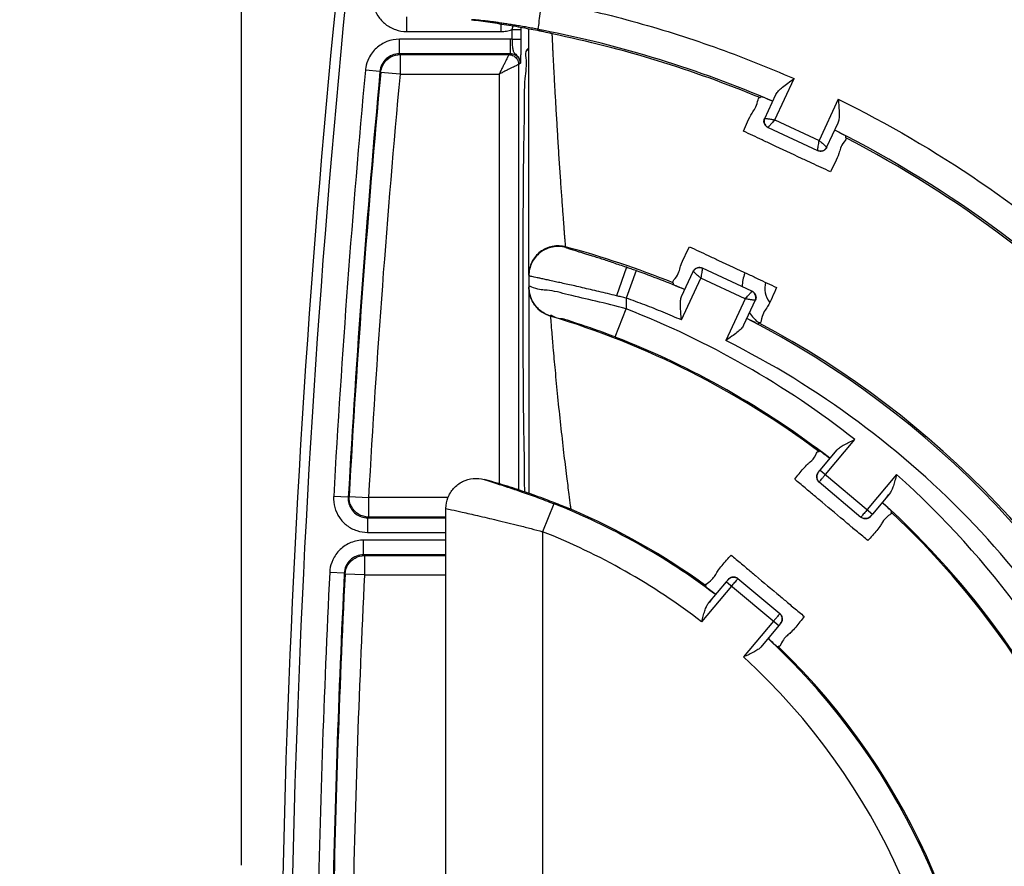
# Model space of a CAD drawing. Header units: inches. Extents: x 0 to 34, y 0 to 22.
# Tile 6 of 41: x 12.663 to 13.674, y 5.351 to 6.221. Entities that reach past the tile are written whole.
import ezdxf

# ---------------------------------------------------------------- set-up
doc = ezdxf.new("R2010")
doc.units = ezdxf.units.IN
doc.header["$LTSCALE"] = 1.87
doc.header["$MEASUREMENT"] = 0
doc.layers.get('0').update_dxf_attribs({"linetype": 'CONTINUOUS'})
doc.layers.add('DIMENSIONS', color=7, linetype='CONTINUOUS')
doc.styles.get("Standard").update_dxf_attribs({"font": 'txt', "width": 0.8})
doc.dimstyles.new('DIMSTYLE_1', dxfattribs={"dimtxt": 0.125, "dimasz": 0.18, "dimexe": 0.18, "dimexo": 0.0625, "dimgap": 0.09, "dimtad": 0, "dimtih": 1, "dimtoh": 1, "dimdec": 3, "dimzin": 4, "dimdsep": 46, "dimtxsty": 'STANDARD', "dimblk": '_FILLED', "dimblk1": '_FILLED', "dimblk2": '_FILLED', "dimcen": 0.09, "dimadec": 0, "dimazin": 0, "dimtp": 0.001, "dimtm": 0.001, "dimtfac": 1, "dimtdec": 3, "dimtofl": 0, "dimtmove": 0, "dimatfit": 3, "dimldrblk": '_FILLED', "dimfxl": 1, "dimtolj": 1, "dimtzin": 4, "dimarcsym": 0})

# ---------------------------------------------------------------- blocks, each defined once
blk = doc.blocks.new('_FILLED')
at = {"color": 0, "linetype": 'BYBLOCK'}
blk.add_solid([(0, 0), (-1, 0.1736), (-1, -0.1736)], dxfattribs=at)
blk = doc.blocks.new('*D4')
at = {"layer": 'DIMENSIONS', "color": 2, "linetype": 'CONTINUOUS'}
for p, q in [((13.1174, 7.0969), (11.7608, 7.0969)), ((11.8858, 7.0969), (11.8858, 6.3513)), ((11.8858, 5.0703), (11.8858, 6.1013)), ((12.6085, 5.0703), (11.7608, 5.0703))]:
    blk.add_line(p, q, dxfattribs=at)
at = {"layer": 'DIMENSIONS', "color": 2, "linetype": 'CONTINUOUS', "xscale": 0.18, "yscale": 0.18, "zscale": 0.18}
for p, rotation in [((11.8858, 7.0969), 90), ((11.8858, 5.0703), 270)]:
    blk.add_blockref('_FILLED', p, dxfattribs=dict(at, rotation=rotation))
at = {"layer": 'DIMENSIONS', "color": 2, "linetype": 'CONTINUOUS', "width": 0.8}
for s, p in [('[', (11.8483, 6.1638)), (']', (12.4483, 6.1638)), ('2.027', (11.2233, 6.1638)), ('51.48', (11.9483, 6.1638))]:
    blk.add_text(s, height=0.125, dxfattribs=at).set_placement(p)
blk = doc.blocks.new('*D5')
at = {"layer": 'DIMENSIONS', "color": 2, "linetype": 'CONTINUOUS'}
for p, q in [((12.8905, 5.3523), (12.8905, 8.0703)), ((19.2655, 5.4598), (19.2655, 8.0703)), ((12.8905, 7.9453), (15.3424, 7.9453)), ((19.2655, 7.9453), (16.8924, 7.9453))]:
    blk.add_line(p, q, dxfattribs=at)
at = {"layer": 'DIMENSIONS', "color": 2, "linetype": 'CONTINUOUS', "xscale": 0.18, "yscale": 0.18, "zscale": 0.18, "rotation": 180}
blk.add_blockref('_FILLED', (12.8905, 7.9453), dxfattribs=at)
at = {"layer": 'DIMENSIONS', "color": 2, "linetype": 'CONTINUOUS', "xscale": 0.18, "yscale": 0.18, "zscale": 0.18}
blk.add_blockref('_FILLED', (19.2655, 7.9453), dxfattribs=at)
at = {"layer": 'DIMENSIONS', "color": 2, "linetype": 'CONTINUOUS', "width": 0.8}
for s, p in [('[', (16.0299, 7.8828)), (']', (16.7299, 7.8828)), ('6.375', (15.4049, 7.8828)), ('161.93', (16.1299, 7.8828))]:
    blk.add_text(s, height=0.125, dxfattribs=at).set_placement(p)

msp = doc.modelspace()

# ---------------------------------------------------------------- linework, layer by layer
at = {"color": 7, "linetype": 'CONTINUOUS'}
for p, q in [((13.0602, 6.2243), (13.0602, 6.2093)), ((13.157, 6.2171), (13.157, 6.2093)), ((13.0602, 6.2093), (13.157, 6.2093)), ((13.1684, 6.2112), (13.1684, 6.2013)), ((13.1684, 6.2112), (13.1774, 6.2112)), ((13.1774, 6.2112), (13.1774, 6.2013)), ((13.1858, 5.9589), (13.1858, 6.2122)), ((13.2098, 6.2068), (13.2098, 6.2074)), ((13.0527, 6.1863), (13.0527, 6.2013)), ((13.167, 6.2013), (13.0527, 6.2013)), ((13.167, 6.1863), (13.167, 6.2013)), ((13.1684, 6.2013), (13.1774, 6.2013)), ((13.1858, 6.1924), (13.1837, 6.1903)), ((13.167, 6.1863), (13.0527, 6.1863)), ((13.0535, 6.1855), (13.0535, 6.1655)), ((13.0535, 6.1855), (13.1653, 6.1855)), ((13.1837, 6.1903), (13.1858, 6.1903)), ((13.177, 6.1763), (13.1753, 6.1755)), ((13.1753, 6.1755), (13.1753, 5.7379)), ((13.0327, 6.1682), (13.0178, 6.1696)), ((13.0327, 6.1682), (13.0335, 6.1673)), ((13.0535, 6.1655), (13.0335, 6.1673)), ((13.0535, 6.1655), (13.1553, 6.1655)), ((13.1553, 6.1655), (13.1553, 5.7442)), ((13.4386, 6.1185), (13.4583, 6.1608)), ((13.4231, 6.1413), (13.4245, 6.1425)), ((13.4282, 6.12), (13.4397, 6.1446)), ((13.5038, 6.1396), (13.484, 6.0973)), ((13.4386, 6.1185), (13.484, 6.0973)), ((13.5033, 6.115), (13.4918, 6.0904)), ((13.4316, 6.1107), (13.4825, 6.087)), ((13.5114, 6.1001), (13.5114, 6.102)), ((13.2236, 5.9872), (13.2236, 5.9879)), ((13.286, 5.9669), (13.2759, 5.9376)), ((13.2959, 5.9634), (13.2858, 5.9351)), ((13.3428, 5.9369), (13.3548, 5.9625)), ((13.415, 5.9422), (13.3641, 5.9659)), ((13.1858, 5.9582), (13.1858, 5.9465)), ((13.3342, 5.9507), (13.3343, 5.9489)), ((13.3426, 5.9127), (13.3626, 5.9556)), ((13.408, 5.9344), (13.3626, 5.9556)), ((13.1858, 5.9464), (13.1858, 5.7344)), ((13.2858, 5.9351), (13.2858, 5.9241)), ((13.408, 5.9344), (13.3881, 5.8915)), ((13.4184, 5.9329), (13.4064, 5.9072)), ((13.2746, 5.8952), (13.2858, 5.9241)), ((13.2079, 5.9168), (13.2079, 5.9167)), ((13.4226, 5.9096), (13.4211, 5.9084)), ((13.4905, 5.7538), (13.5207, 5.7898)), ((13.4838, 5.7775), (13.4849, 5.778)), ((13.4852, 5.7583), (13.5026, 5.7791)), ((13.4852, 5.7583), (13.5389, 5.7132)), ((13.483, 5.756), (13.4832, 5.756)), ((13.5637, 5.7537), (13.5335, 5.7177)), ((13.4841, 5.7462), (13.5271, 5.7101)), ((13.0002, 5.7304), (12.9852, 5.7312)), ((13.0011, 5.7312), (13.0002, 5.7304)), ((13.0011, 5.7312), (13.021, 5.7301)), ((13.021, 5.7301), (13.021, 5.7101)), ((13.1027, 5.7301), (13.021, 5.7301)), ((13.5564, 5.734), (13.5389, 5.7132)), ((13.1006, 5.2966), (13.1006, 5.719)), ((13.2113, 5.7238), (13.1999, 5.695)), ((13.2289, 5.718), (13.2289, 5.718)), ((13.0201, 5.7093), (13.0201, 5.6943)), ((13.0201, 5.7093), (13.1006, 5.7093)), ((13.1006, 5.7101), (13.021, 5.7101)), ((13.537, 5.7109), (13.537, 5.7107)), ((13.558, 5.7151), (13.5583, 5.7164)), ((13.0201, 5.6943), (13.1006, 5.6943)), ((13.1999, 5.695), (13.1999, 5.3056)), ((13.016, 5.6713), (13.016, 5.6863)), ((13.1006, 5.6863), (13.016, 5.6863)), ((13.1006, 5.6713), (13.016, 5.6713)), ((13.0169, 5.6705), (13.0169, 5.6505)), ((13.0169, 5.6705), (13.1006, 5.6705)), ((12.9961, 5.6523), (12.9811, 5.6531)), ((12.9961, 5.6523), (12.9969, 5.6515)), ((13.0169, 5.6505), (12.9969, 5.6515)), ((13.0169, 5.6505), (13.1006, 5.6505)), ((13.3908, 5.6458), (13.3908, 5.6461)), ((13.4437, 5.6106), (13.4006, 5.6467)), ((13.3634, 5.6023), (13.3942, 5.639)), ((13.3678, 5.6393), (13.3676, 5.6381)), ((13.3704, 5.6215), (13.3889, 5.6435)), ((13.3889, 5.6435), (13.4426, 5.5985)), ((13.4372, 5.603), (13.4064, 5.5662)), ((13.4426, 5.5985), (13.4241, 5.5764)), ((13.4448, 5.6008), (13.4445, 5.6007)), ((13.4421, 5.577), (13.441, 5.5765))]:
    msp.add_line(p, q, dxfattribs=at)
for centre, radius, start, end in [((24.8258, 5.0702), 11.896, 170.70653, 179.02797), ((24.8258, 5.0702), 11.886, 170.70653, 179.01144), ((12.9774, 5.0703), 1.1618, 66.7445, 78.9653), ((12.9774, 5.0703), 1.16, 67.4076, 78.4455), ((24.8258, 5.0702), 11.859, 174.68104, 176.80498), ((24.8258, 5.0702), 11.844, 174.68104, 176.80498), ((24.8258, 5.0702), 11.8432, 174.68486, 176.80054), ((24.8258, 5.0702), 11.8232, 174.68486, 176.80054), ((12.9774, 5.0703), 1.1617, 66.7392, 67.3632), ((12.9774, 5.0703), 1.1617, 62.6363, 63.2603), ((12.9774, 5.0703), 1.1618, 23.7445, 63.255), ((12.9774, 5.0703), 1.16, 24.4076, 62.5919), ((12.9774, 5.0703), 0.95, 67.9403, 74.9845), ((12.9774, 5.0703), 0.9482, 67.1379, 70.3764), ((13.4504, 5.9453), 0.0455, 159.9998, 177.8613), ((13.4508, 5.9451), 0.0226, 163.8754, 218.6273), ((13.2168, 5.9464), 0.031, 179.9898, 253.2791), ((12.9774, 5.0703), 0.9483, 67.1306, 67.8953), ((12.9536, 5.0703), 0.9161, 51.7551, 68.7416), ((13.4504, 5.9453), 0.0455, 213.2496, 231.9596), ((12.9536, 5.0703), 0.8838, 53.1438, 73.2819), ((12.9774, 5.0703), 0.9483, 62.1042, 62.8689), ((12.9774, 5.0703), 0.9482, 24.1379, 62.8616), ((12.9774, 5.0703), 0.95, 24.9403, 62.0592), ((12.9536, 5.0703), 0.8851, 52.2833, 68.7416), ((12.9536, 5.0703), 0.8849, 52.2851, 53.103), ((12.9536, 5.0703), 0.9161, 311.7551, 48.2445), ((12.9536, 5.0703), 0.7025, 52.971, 68.4846), ((12.9536, 5.0703), 0.7038, 53.949, 66.9753), ((12.9536, 5.0703), 0.8849, 46.8966, 47.7441), ((12.9536, 5.0703), 0.8851, 312.2833, 47.7163), ((12.9536, 5.0703), 0.8838, 313.1438, 46.8557), ((12.9536, 5.0703), 0.6715, 52.3947, 68.4846), ((24.8258, 5.0702), 11.859, 177.18307, 178.98965), ((24.8258, 5.0702), 11.844, 177.18307, 178.97248), ((24.8258, 5.0702), 11.8432, 177.18707, 178.97149), ((24.8258, 5.0702), 11.8232, 177.18707, 178.94831), ((12.9536, 5.0703), 0.7027, 52.841, 53.9091), ((12.9536, 5.0703), 0.7027, 46.0905, 47.1211), ((12.9536, 5.0703), 0.7025, 312.9927, 47.1223), ((12.9536, 5.0703), 0.7038, 313.949, 46.0505), ((12.9536, 5.0703), 0.6715, 312.3947, 47.6048)]:
    msp.add_arc(centre, radius, start, end, dxfattribs=at)
for points, knots in [([(13.0254, 6.2477), (13.025, 6.2439), (13.0255, 6.2359), (13.0301, 6.225), (13.0381, 6.2163), (13.0485, 6.2106), (13.0563, 6.2093), (13.0602, 6.2093)], [0, 0, 0, 0, 0.200642, 0.400273, 0.599999, 0.799524, 1, 1, 1, 1]), ([(13.1959, 6.2114), (13.1952, 6.2118), (13.1964, 6.2158), (13.1962, 6.2212), (13.1981, 6.2307), (13.1992, 6.2375), (13.1999, 6.2412)], [0, 0, 0, 0, 0.0833, 0.301154, 0.622569, 1, 1, 1, 1]), ([(13.2056, 6.2401), (13.2345, 6.2345), (13.292, 6.221), (13.3764, 6.1945), (13.4313, 6.1727), (13.4583, 6.1608)], [0, 0, 0, 0, 0.333285, 0.666644, 1, 1, 1, 1]), ([(13.1268, 6.2214), (13.1332, 6.2206), (13.146, 6.2188), (13.1651, 6.2159), (13.1778, 6.2137), (13.1842, 6.2125)], [0, 0, 0, 0, 0.333337, 0.666644, 1, 1, 1, 1]), ([(13.1777, 6.2147), (13.1757, 6.2151), (13.1718, 6.2157), (13.1661, 6.2166), (13.1607, 6.2174), (13.1555, 6.2182), (13.1506, 6.2189), (13.1461, 6.2195), (13.142, 6.22), (13.1383, 6.2204), (13.135, 6.2208), (13.1322, 6.2211), (13.13, 6.2213), (13.1282, 6.2214), (13.1273, 6.2214), (13.1268, 6.2214)], [0, 0, 0, 0, 0.116465, 0.229806, 0.338227, 0.440366, 0.535961, 0.624609, 0.705977, 0.779467, 0.843925, 0.898333, 0.942539, 0.976539, 1, 1, 1, 1]), ([(13.1959, 6.2114), (13.1938, 6.2118), (13.1898, 6.2126), (13.1837, 6.2137), (13.1797, 6.2144), (13.1777, 6.2147)], [0, 0, 0, 0, 0.338179, 0.672163, 1, 1, 1, 1]), ([(13.1842, 6.2125), (13.1869, 6.212), (13.1926, 6.211), (13.1982, 6.2098), (13.201, 6.2092)], [0, 0, 0, 0, 0.490493, 1, 1, 1, 1]), ([(13.157, 6.2093), (13.159, 6.2093), (13.1629, 6.2096), (13.1666, 6.2105), (13.1684, 6.2112)], [0, 0, 0, 0, 0.506739, 1, 1, 1, 1]), ([(13.1959, 6.2114), (13.1966, 6.2113), (13.1979, 6.211), (13.1992, 6.2108), (13.1998, 6.2107)], [0, 0, 0, 0, 0.502023, 1, 1, 1, 1]), ([(13.223, 5.9944), (13.223, 5.9957), (13.2227, 5.9984), (13.2224, 6.0028), (13.222, 6.008), (13.2216, 6.0139), (13.2211, 6.0204), (13.2205, 6.0276), (13.22, 6.0353), (13.2194, 6.0435), (13.2188, 6.0521), (13.2182, 6.0611), (13.2176, 6.0704), (13.2169, 6.0798), (13.2163, 6.0895), (13.2157, 6.0991), (13.2151, 6.1087), (13.2146, 6.1182), (13.214, 6.1275), (13.2135, 6.1366), (13.213, 6.1453), (13.2125, 6.1536), (13.2121, 6.1615), (13.2117, 6.1689), (13.2114, 6.1757), (13.211, 6.182), (13.2107, 6.1875), (13.2105, 6.1925), (13.2103, 6.1967), (13.2101, 6.2002), (13.21, 6.203), (13.2099, 6.2049), (13.2098, 6.2061), (13.2098, 6.2067), (13.2098, 6.2068)], [0, 0, 0, 0, 0.01743, 0.038461, 0.062946, 0.090728, 0.121562, 0.15528, 0.191701, 0.230577, 0.271459, 0.313879, 0.357568, 0.402267, 0.447644, 0.493264, 0.53867, 0.583466, 0.627355, 0.670037, 0.711206, 0.750565, 0.787812, 0.82265, 0.854836, 0.884167, 0.910503, 0.933739, 0.953709, 0.970251, 0.983167, 0.992435, 0.998079, 1, 1, 1, 1]), ([(13.0527, 6.2013), (13.0484, 6.2013), (13.0397, 6.1997), (13.0286, 6.1928), (13.0212, 6.1831), (13.0188, 6.1756), (13.0182, 6.1723)], [0, 0, 0, 0, 0.264416, 0.528005, 0.791772, 1, 1, 1, 1]), ([(13.1684, 6.2013), (13.1682, 6.2013), (13.1677, 6.2013), (13.1673, 6.2013), (13.167, 6.2013)], [0, 0, 0, 0, 0.498884, 1, 1, 1, 1]), ([(13.1684, 6.2013), (13.1685, 6.1995), (13.1686, 6.1962), (13.169, 6.1919), (13.1699, 6.1882), (13.1727, 6.1855), (13.1746, 6.1835), (13.1754, 6.1821)], [0, 0, 0, 0, 0.258972, 0.461286, 0.613782, 0.770599, 1, 1, 1, 1]), ([(13.1774, 6.2013), (13.1774, 6.1984), (13.1774, 6.1932), (13.1774, 6.1865), (13.1773, 6.1818), (13.1772, 6.1789), (13.1771, 6.1773), (13.1771, 6.1766), (13.177, 6.1763)], [0, 0, 0, 0, 0.35102, 0.622722, 0.808399, 0.917387, 0.970913, 1, 1, 1, 1]), ([(13.0527, 6.1863), (13.0502, 6.1863), (13.0453, 6.1854), (13.0389, 6.1815), (13.0344, 6.1755), (13.033, 6.1706), (13.0327, 6.1682)], [0, 0, 0, 0, 0.250395, 0.500041, 0.749843, 1, 1, 1, 1]), ([(13.0368, 6.1765), (13.0386, 6.1793), (13.0436, 6.1838), (13.0502, 6.1855), (13.0535, 6.1855)], [0, 0, 0, 0, 0.500004, 1, 1, 1, 1]), ([(13.1653, 6.1855), (13.1653, 6.1854), (13.1652, 6.1852), (13.1649, 6.1847), (13.1645, 6.1839), (13.1639, 6.1827), (13.1631, 6.181), (13.1624, 6.1797), (13.1621, 6.179)], [0, 0, 0, 0, 0.027165, 0.101261, 0.22515, 0.407957, 0.662533, 1, 1, 1, 1]), ([(13.1653, 6.1855), (13.167, 6.1855), (13.1705, 6.1845), (13.1731, 6.182), (13.174, 6.1805)], [0, 0, 0, 0, 0.499944, 1, 1, 1, 1]), ([(13.177, 6.1763), (13.177, 6.1767), (13.177, 6.1775), (13.1768, 6.1788), (13.1763, 6.1801), (13.1757, 6.1814), (13.1748, 6.1827), (13.1736, 6.1839), (13.1722, 6.185), (13.1706, 6.1857), (13.1689, 6.1862), (13.1676, 6.1863), (13.167, 6.1863)], [0, 0, 0, 0, 0.074822, 0.154479, 0.240728, 0.334615, 0.435918, 0.543356, 0.655065, 0.769141, 0.884222, 1, 1, 1, 1]), ([(13.1837, 6.1903), (13.1818, 6.1884), (13.1839, 6.1769), (13.1806, 6.1573), (13.1812, 6.1235), (13.18, 6.0806), (13.1798, 6.0296), (13.1796, 5.9934), (13.1795, 5.9745)], [0, 0, 0, 0, 0.03724, 0.136691, 0.292847, 0.496852, 0.737119, 1, 1, 1, 1]), ([(13.1621, 6.179), (13.1616, 6.1781), (13.1606, 6.1761), (13.159, 6.1729), (13.1572, 6.1693), (13.156, 6.1668), (13.1553, 6.1655)], [0, 0, 0, 0, 0.201409, 0.439385, 0.708314, 1, 1, 1, 1]), ([(13.1753, 6.1755), (13.1752, 6.1754), (13.175, 6.1753), (13.1745, 6.1751), (13.1737, 6.1747), (13.1724, 6.174), (13.1708, 6.1732), (13.1686, 6.1721), (13.1659, 6.1708), (13.1627, 6.1692), (13.1591, 6.1674), (13.1566, 6.1661), (13.1553, 6.1655)], [0, 0, 0, 0, 0.009734, 0.034446, 0.075169, 0.13488, 0.217681, 0.326993, 0.462918, 0.623175, 0.804017, 1, 1, 1, 1]), ([(13.4397, 6.1446), (13.4403, 6.1459), (13.4425, 6.1486), (13.4467, 6.1524), (13.4522, 6.1565), (13.4562, 6.1593), (13.4583, 6.1608)], [0, 0, 0, 0, 0.177712, 0.40789, 0.684828, 1, 1, 1, 1]), ([(13.4062, 6.1068), (13.4092, 6.113), (13.4135, 6.1248), (13.4196, 6.1313), (13.4209, 6.1373)], [0, 0, 0, 0, 0.611004, 1, 1, 1, 1]), ([(13.5038, 6.1396), (13.504, 6.1371), (13.5044, 6.1322), (13.5047, 6.1254), (13.5046, 6.1197), (13.5039, 6.1163), (13.5033, 6.115)], [0, 0, 0, 0, 0.311078, 0.589685, 0.821625, 1, 1, 1, 1]), ([(13.5038, 6.1396), (13.5543, 6.1148), (13.6519, 6.0578), (13.7847, 5.9525), (13.9014, 5.8295), (13.9992, 5.6915), (14.0508, 5.5913), (14.0729, 5.5399)], [0, 0, 0, 0, 0.200234, 0.40043, 0.600842, 0.801158, 1, 1, 1, 1]), ([(13.4314, 6.1107), (13.4303, 6.1112), (13.4283, 6.1128), (13.4275, 6.1152), (13.4274, 6.1164)], [0, 0, 0, 0, 0.499995, 1, 1, 1, 1]), ([(13.4282, 6.12), (13.4277, 6.119), (13.4273, 6.1164), (13.4286, 6.1129), (13.4305, 6.1113), (13.4316, 6.1107)], [0, 0, 0, 0, 0.333316, 0.666658, 1, 1, 1, 1]), ([(13.4282, 6.12), (13.4283, 6.12), (13.4285, 6.12), (13.429, 6.1199), (13.4297, 6.1198), (13.4308, 6.1197), (13.4323, 6.1195), (13.4341, 6.1192), (13.4354, 6.119), (13.4361, 6.1189)], [0, 0, 0, 0, 0.020417, 0.078243, 0.174601, 0.312212, 0.494694, 0.724437, 1, 1, 1, 1]), ([(13.4386, 6.1185), (13.438, 6.1179), (13.437, 6.1168), (13.4355, 6.1151), (13.4343, 6.1138), (13.4334, 6.1127), (13.4326, 6.1119), (13.4321, 6.1113), (13.4318, 6.111), (13.4317, 6.1109)], [0, 0, 0, 0, 0.242004, 0.45523, 0.632997, 0.774197, 0.880686, 0.955258, 1, 1, 1, 1]), ([(13.4825, 6.087), (13.4825, 6.0871), (13.4826, 6.0874), (13.4827, 6.0883), (13.4829, 6.0897), (13.4832, 6.0917), (13.4834, 6.0933), (13.4836, 6.0942)], [0, 0, 0, 0, 0.034919, 0.144406, 0.340861, 0.628865, 1, 1, 1, 1]), ([(13.484, 6.0973), (13.4848, 6.0966), (13.4863, 6.0953), (13.4883, 6.0936), (13.4898, 6.0922), (13.4909, 6.0912), (13.4915, 6.0907), (13.4916, 6.0906)], [0, 0, 0, 0, 0.310895, 0.5759, 0.781527, 0.921784, 1, 1, 1, 1]), ([(13.4825, 6.087), (13.4836, 6.0865), (13.4861, 6.086), (13.4897, 6.0873), (13.4913, 6.0893), (13.4918, 6.0904)], [0, 0, 0, 0, 0.333326, 0.666665, 1, 1, 1, 1]), ([(13.4919, 6.0902), (13.4914, 6.0891), (13.4898, 6.0871), (13.4874, 6.0862), (13.4862, 6.0861)], [0, 0, 0, 0, 0.499995, 1, 1, 1, 1]), ([(13.2236, 5.9879), (13.2236, 5.988), (13.2235, 5.9885), (13.2234, 5.9898), (13.2233, 5.9918), (13.2231, 5.9935), (13.223, 5.9944)], [0, 0, 0, 0, 0.06153, 0.247929, 0.560696, 1, 1, 1, 1]), ([(13.2236, 5.9872), (13.2192, 5.9884), (13.2097, 5.9887), (13.1969, 5.9829), (13.1879, 5.972), (13.1858, 5.9628), (13.1858, 5.9582)], [0, 0, 0, 0, 0.250016, 0.500026, 0.75002, 1, 1, 1, 1]), ([(13.2099, 5.9883), (13.2054, 5.9874), (13.1969, 5.9835), (13.1909, 5.9763), (13.1889, 5.9722)], [0, 0, 0, 0, 0.500004, 1, 1, 1, 1]), ([(13.286, 5.9669), (13.2837, 5.9676), (13.2793, 5.9691), (13.2729, 5.9713), (13.2667, 5.9734), (13.2609, 5.9753), (13.2553, 5.977), (13.2502, 5.9786), (13.2456, 5.9801), (13.2415, 5.9814), (13.2377, 5.9825), (13.2344, 5.9836), (13.2315, 5.9845), (13.2291, 5.9852), (13.2271, 5.9859), (13.2256, 5.9864), (13.2245, 5.9867), (13.224, 5.987), (13.2236, 5.9871), (13.2236, 5.9872)], [0, 0, 0, 0, 0.108468, 0.211645, 0.310216, 0.405186, 0.494572, 0.575639, 0.648451, 0.714793, 0.775299, 0.828145, 0.873463, 0.911956, 0.944094, 0.968779, 0.985864, 0.996217, 1, 1, 1, 1]), ([(13.2959, 5.9634), (13.2942, 5.964), (13.2909, 5.9651), (13.2876, 5.9663), (13.286, 5.9669)], [0, 0, 0, 0, 0.500211, 1, 1, 1, 1]), ([(13.336, 5.9552), (13.3401, 5.9605), (13.3405, 5.9642), (13.3418, 5.9684), (13.3419, 5.9686)], [0, 0, 0, 0, 0.955329, 1, 1, 1, 1]), ([(13.3547, 5.9627), (13.3552, 5.9638), (13.3568, 5.9658), (13.3592, 5.9666), (13.3604, 5.9668)], [0, 0, 0, 0, 0.499995, 1, 1, 1, 1]), ([(13.3641, 5.9659), (13.363, 5.9664), (13.3605, 5.9668), (13.3569, 5.9656), (13.3553, 5.9636), (13.3548, 5.9625)], [0, 0, 0, 0, 0.333326, 0.666665, 1, 1, 1, 1]), ([(13.3626, 5.9556), (13.3618, 5.9563), (13.3603, 5.9576), (13.3583, 5.9593), (13.3568, 5.9607), (13.3557, 5.9617), (13.3552, 5.9622), (13.355, 5.9623)], [0, 0, 0, 0, 0.310895, 0.5759, 0.781527, 0.921784, 1, 1, 1, 1]), ([(13.3641, 5.9659), (13.3641, 5.9658), (13.364, 5.9655), (13.3639, 5.9646), (13.3637, 5.9632), (13.3634, 5.9612), (13.3632, 5.9596), (13.363, 5.9587)], [0, 0, 0, 0, 0.034919, 0.144406, 0.340861, 0.628865, 1, 1, 1, 1]), ([(13.2025, 5.9544), (13.201, 5.9547), (13.1983, 5.9553), (13.1946, 5.9561), (13.1915, 5.9567), (13.1891, 5.9573), (13.1873, 5.9577), (13.1866, 5.958), (13.1861, 5.9581)], [0, 0, 0, 0, 0.265817, 0.493945, 0.683508, 0.831433, 0.936357, 1, 1, 1, 1]), ([(13.2759, 5.9376), (13.2728, 5.9383), (13.2668, 5.9398), (13.2579, 5.9419), (13.2493, 5.9439), (13.2411, 5.9458), (13.2333, 5.9476), (13.2261, 5.9492), (13.2194, 5.9507), (13.2132, 5.952), (13.2077, 5.9532), (13.2041, 5.954), (13.2025, 5.9544)], [0, 0, 0, 0, 0.125703, 0.246758, 0.363736, 0.476559, 0.583389, 0.682345, 0.772868, 0.856087, 0.932323, 1, 1, 1, 1]), ([(13.1795, 5.9465), (13.1795, 5.9364), (13.1795, 5.9073), (13.1798, 5.861), (13.18, 5.81), (13.1811, 5.7692), (13.1808, 5.7449), (13.1813, 5.7359)], [0, 0, 0, 0, 0.144538, 0.414068, 0.660413, 0.869578, 1, 1, 1, 1]), ([(13.2046, 5.9433), (13.2005, 5.9436), (13.196, 5.943), (13.1858, 5.9481), (13.1858, 5.9465)], [0, 0, 0, 0, 0.745784, 1, 1, 1, 1]), ([(13.2858, 5.9241), (13.2754, 5.9269), (13.2555, 5.9321), (13.2291, 5.9376), (13.2109, 5.9428), (13.2046, 5.9433)], [0, 0, 0, 0, 0.387552, 0.73146, 1, 1, 1, 1]), ([(13.408, 5.9344), (13.4086, 5.935), (13.4096, 5.9361), (13.4111, 5.9378), (13.4123, 5.9391), (13.4133, 5.9402), (13.414, 5.941), (13.4145, 5.9416), (13.4148, 5.9419), (13.4149, 5.942)], [0, 0, 0, 0, 0.242004, 0.45523, 0.632997, 0.774197, 0.880686, 0.955258, 1, 1, 1, 1]), ([(13.4184, 5.9329), (13.4189, 5.9339), (13.4193, 5.9365), (13.418, 5.94), (13.4161, 5.9416), (13.415, 5.9422)], [0, 0, 0, 0, 0.333316, 0.666658, 1, 1, 1, 1]), ([(13.4152, 5.9422), (13.4163, 5.9417), (13.4183, 5.9401), (13.4191, 5.9377), (13.4192, 5.9365)], [0, 0, 0, 0, 0.499995, 1, 1, 1, 1]), ([(13.4404, 5.9461), (13.4373, 5.9395), (13.4327, 5.9269), (13.4263, 5.9204), (13.4248, 5.9138)], [0, 0, 0, 0, 0.610252, 1, 1, 1, 1]), ([(13.2079, 5.9168), (13.2037, 5.9181), (13.1958, 5.9225), (13.1904, 5.9297), (13.1886, 5.9337)], [0, 0, 0, 0, 0.500017, 1, 1, 1, 1]), ([(13.2858, 5.9351), (13.2841, 5.9355), (13.2808, 5.9364), (13.2775, 5.9372), (13.2759, 5.9376)], [0, 0, 0, 0, 0.500714, 1, 1, 1, 1]), ([(13.3426, 5.9127), (13.3364, 5.9154), (13.3239, 5.9207), (13.3049, 5.9282), (13.2922, 5.9329), (13.2858, 5.9351)], [0, 0, 0, 0, 0.333344, 0.666687, 1, 1, 1, 1]), ([(13.3426, 5.9127), (13.3424, 5.9152), (13.3419, 5.92), (13.3415, 5.9266), (13.3416, 5.9322), (13.3422, 5.9355), (13.3428, 5.9369)], [0, 0, 0, 0, 0.311344, 0.589627, 0.821338, 1, 1, 1, 1]), ([(13.4184, 5.9329), (13.4183, 5.9329), (13.4181, 5.9329), (13.4177, 5.933), (13.4169, 5.9331), (13.4158, 5.9332), (13.4144, 5.9334), (13.4126, 5.9337), (13.4112, 5.9339), (13.4105, 5.934)], [0, 0, 0, 0, 0.020417, 0.078243, 0.174601, 0.312212, 0.494694, 0.724437, 1, 1, 1, 1]), ([(13.2204, 5.9137), (13.2177, 5.9142), (13.2147, 5.9141), (13.2079, 5.9179), (13.2079, 5.9168)], [0, 0, 0, 0, 0.747266, 1, 1, 1, 1]), ([(13.2082, 5.9131), (13.2085, 5.9094), (13.2093, 5.8999), (13.2107, 5.8825), (13.2128, 5.8597), (13.2153, 5.8331), (13.2183, 5.8048), (13.2213, 5.7775), (13.2242, 5.7537), (13.2261, 5.7394), (13.2269, 5.7332)], [0, 0, 0, 0, 0.06076, 0.15894, 0.288505, 0.440571, 0.602827, 0.759971, 0.896506, 1, 1, 1, 1]), ([(13.2746, 5.8952), (13.2676, 5.8979), (13.2544, 5.9029), (13.2369, 5.9084), (13.2247, 5.913), (13.2204, 5.9137)], [0, 0, 0, 0, 0.38906, 0.732773, 1, 1, 1, 1]), ([(13.4064, 5.9072), (13.4058, 5.9059), (13.4036, 5.9033), (13.3994, 5.8996), (13.3941, 5.8957), (13.3901, 5.893), (13.3881, 5.8915)], [0, 0, 0, 0, 0.178662, 0.410373, 0.688656, 1, 1, 1, 1]), ([(13.819, 5.4374), (13.7979, 5.4859), (13.7468, 5.5798), (13.6471, 5.7052), (13.527, 5.8117), (13.4357, 5.8677), (13.3881, 5.8915)], [0, 0, 0, 0, 0.248886, 0.499441, 0.749708, 1, 1, 1, 1]), ([(13.5026, 5.7791), (13.5035, 5.7801), (13.5059, 5.7821), (13.5101, 5.7846), (13.5152, 5.7872), (13.5188, 5.7889), (13.5207, 5.7898)], [0, 0, 0, 0, 0.193218, 0.427365, 0.699182, 1, 1, 1, 1]), ([(13.4849, 5.7583), (13.4847, 5.7581), (13.4844, 5.7577), (13.4839, 5.7572), (13.4834, 5.7566), (13.4833, 5.7563), (13.4829, 5.756), (13.483, 5.756)], [0, 0, 0, 0, 0.25739, 0.518457, 0.756776, 0.932913, 1, 1, 1, 1]), ([(13.4832, 5.756), (13.4833, 5.756), (13.4833, 5.7562), (13.4836, 5.7564), (13.484, 5.7569), (13.4845, 5.7575), (13.485, 5.758), (13.4852, 5.7583)], [0, 0, 0, 0, 0.036213, 0.150095, 0.352769, 0.643191, 1, 1, 1, 1]), ([(13.1006, 5.719), (13.1006, 5.7227), (13.102, 5.7302), (13.108, 5.7401), (13.1173, 5.7472), (13.1286, 5.7504), (13.1363, 5.7497), (13.1399, 5.7487)], [0, 0, 0, 0, 0.196733, 0.395152, 0.600895, 0.801035, 1, 1, 1, 1]), ([(13.2033, 5.7281), (13.1964, 5.7307), (13.1824, 5.7357), (13.1613, 5.7426), (13.147, 5.7468), (13.1399, 5.7487)], [0, 0, 0, 0, 0.333258, 0.666576, 1, 1, 1, 1]), ([(13.1399, 5.7487), (13.1414, 5.7481), (13.1456, 5.7468), (13.1536, 5.7442), (13.1648, 5.7406), (13.1787, 5.7359), (13.1888, 5.7324), (13.1941, 5.7304)], [0, 0, 0, 0, 0.082334, 0.231797, 0.441468, 0.701764, 1, 1, 1, 1]), ([(13.483, 5.756), (13.4822, 5.7551), (13.4811, 5.7528), (13.4814, 5.7503), (13.4818, 5.7491)], [0, 0, 0, 0, 0.499995, 1, 1, 1, 1]), ([(13.4832, 5.756), (13.4825, 5.7551), (13.4814, 5.7528), (13.4816, 5.7503), (13.482, 5.7491)], [0, 0, 0, 0, 0.499993, 1, 1, 1, 1]), ([(13.4841, 5.7462), (13.4842, 5.7462), (13.4845, 5.7467), (13.4853, 5.7475), (13.4866, 5.7491), (13.4884, 5.7512), (13.4898, 5.7529), (13.4905, 5.7538)], [0, 0, 0, 0, 0.036194, 0.150254, 0.352675, 0.642079, 1, 1, 1, 1]), ([(13.5637, 5.7537), (13.5632, 5.7517), (13.5621, 5.7478), (13.5605, 5.7423), (13.5587, 5.7377), (13.5572, 5.7351), (13.5564, 5.734)], [0, 0, 0, 0, 0.300818, 0.572635, 0.806782, 1, 1, 1, 1]), ([(12.9852, 5.7312), (12.985, 5.7274), (12.9858, 5.7198), (12.9906, 5.7093), (12.9985, 5.7009), (13.0087, 5.6955), (13.0164, 5.6943), (13.0201, 5.6943)], [0, 0, 0, 0, 0.199705, 0.399349, 0.600167, 0.800001, 1, 1, 1, 1]), ([(13.0002, 5.7304), (13, 5.7282), (13.0005, 5.7238), (13.0033, 5.7178), (13.0078, 5.7131), (13.0136, 5.71), (13.018, 5.7093), (13.0201, 5.7093)], [0, 0, 0, 0, 0.200146, 0.39995, 0.599877, 0.799304, 1, 1, 1, 1]), ([(13.021, 5.7101), (13.0175, 5.7101), (13.0102, 5.7121), (13.0025, 5.7203), (13.0009, 5.7277), (13.0011, 5.7312)], [0, 0, 0, 0, 0.333331, 0.666669, 1, 1, 1, 1]), ([(13.2269, 5.7332), (13.2274, 5.7294), (13.228, 5.7243), (13.2287, 5.7193), (13.2289, 5.718)], [0, 0, 0, 0, 0.749725, 1, 1, 1, 1]), ([(13.1006, 5.719), (13.1024, 5.7184), (13.108, 5.7172), (13.1188, 5.7148), (13.1344, 5.7113), (13.1538, 5.7068), (13.1722, 5.7023), (13.1839, 5.6993), (13.1881, 5.6982)], [0, 0, 0, 0, 0.063966, 0.189305, 0.369716, 0.596044, 0.856416, 1, 1, 1, 1]), ([(13.5335, 5.7177), (13.533, 5.7171), (13.5319, 5.7158), (13.5308, 5.7144), (13.5302, 5.7138)], [0, 0, 0, 0, 0.496087, 1, 1, 1, 1]), ([(13.5302, 5.7138), (13.5297, 5.7132), (13.5288, 5.7121), (13.5279, 5.7108), (13.5272, 5.7103), (13.5271, 5.7101)], [0, 0, 0, 0, 0.488347, 0.853037, 1, 1, 1, 1]), ([(13.537, 5.7109), (13.5362, 5.71), (13.5341, 5.7085), (13.5316, 5.7083), (13.5304, 5.7085)], [0, 0, 0, 0, 0.499995, 1, 1, 1, 1]), ([(13.537, 5.7107), (13.5362, 5.7097), (13.5341, 5.7083), (13.5316, 5.7081), (13.5304, 5.7083)], [0, 0, 0, 0, 0.499993, 1, 1, 1, 1]), ([(13.5389, 5.7132), (13.5387, 5.713), (13.5384, 5.7126), (13.5379, 5.7121), (13.5375, 5.7116), (13.5372, 5.7112), (13.537, 5.711), (13.537, 5.7109)], [0, 0, 0, 0, 0.255139, 0.514051, 0.751143, 0.928283, 1, 1, 1, 1]), ([(13.537, 5.7107), (13.537, 5.7106), (13.5372, 5.7109), (13.5373, 5.711), (13.5378, 5.7116), (13.5383, 5.7122), (13.5387, 5.7127), (13.539, 5.7129)], [0, 0, 0, 0, 0.032312, 0.14375, 0.346159, 0.63884, 1, 1, 1, 1]), ([(13.016, 5.6863), (13.0116, 5.6863), (13.0027, 5.6846), (12.9913, 5.6773), (12.984, 5.6671), (12.9818, 5.6593), (12.9813, 5.6559)], [0, 0, 0, 0, 0.264401, 0.528004, 0.791779, 1, 1, 1, 1]), ([(13.016, 5.6713), (13.0135, 5.6713), (13.0084, 5.6704), (13.0019, 5.6662), (12.9974, 5.6599), (12.9962, 5.6548), (12.9961, 5.6523)], [0, 0, 0, 0, 0.25044, 0.500066, 0.749849, 1, 1, 1, 1]), ([(12.9999, 5.661), (13.0017, 5.6639), (13.0067, 5.6687), (13.0135, 5.6705), (13.0169, 5.6705)], [0, 0, 0, 0, 0.500004, 1, 1, 1, 1]), ([(13.3908, 5.6461), (13.3908, 5.6461), (13.3906, 5.6459), (13.3904, 5.6458), (13.39, 5.6452), (13.3895, 5.6446), (13.389, 5.6441), (13.3888, 5.6438)], [0, 0, 0, 0, 0.032312, 0.14375, 0.346159, 0.63884, 1, 1, 1, 1]), ([(13.3908, 5.6461), (13.3915, 5.647), (13.3936, 5.6485), (13.3961, 5.6487), (13.3973, 5.6485)], [0, 0, 0, 0, 0.499993, 1, 1, 1, 1]), ([(13.3908, 5.6458), (13.3916, 5.6468), (13.3936, 5.6482), (13.3962, 5.6485), (13.3974, 5.6482)], [0, 0, 0, 0, 0.499995, 1, 1, 1, 1]), ([(13.3975, 5.643), (13.3981, 5.6436), (13.399, 5.6446), (13.3999, 5.6459), (13.4006, 5.6465), (13.4006, 5.6467)], [0, 0, 0, 0, 0.488347, 0.853037, 1, 1, 1, 1]), ([(13.3889, 5.6435), (13.389, 5.6437), (13.3894, 5.6441), (13.3898, 5.6447), (13.3903, 5.6452), (13.3905, 5.6456), (13.3908, 5.6458), (13.3908, 5.6458)], [0, 0, 0, 0, 0.255139, 0.514051, 0.751143, 0.928283, 1, 1, 1, 1]), ([(13.3942, 5.639), (13.3948, 5.6397), (13.3959, 5.641), (13.397, 5.6423), (13.3975, 5.643)], [0, 0, 0, 0, 0.496087, 1, 1, 1, 1]), ([(13.3634, 5.6023), (13.3639, 5.6043), (13.3649, 5.6081), (13.3664, 5.6134), (13.3681, 5.6179), (13.3696, 5.6205), (13.3704, 5.6215)], [0, 0, 0, 0, 0.300281, 0.571638, 0.805887, 1, 1, 1, 1]), ([(13.4437, 5.6106), (13.4436, 5.6105), (13.4433, 5.6101), (13.4425, 5.6093), (13.4412, 5.6077), (13.4394, 5.6055), (13.438, 5.6039), (13.4372, 5.603)], [0, 0, 0, 0, 0.036194, 0.150254, 0.352675, 0.642079, 1, 1, 1, 1]), ([(13.4445, 5.6007), (13.4453, 5.6017), (13.4464, 5.604), (13.4462, 5.6065), (13.4458, 5.6076)], [0, 0, 0, 0, 0.499993, 1, 1, 1, 1]), ([(13.4448, 5.6008), (13.4456, 5.6017), (13.4466, 5.604), (13.4464, 5.6065), (13.446, 5.6077)], [0, 0, 0, 0, 0.499995, 1, 1, 1, 1]), ([(13.4445, 5.6007), (13.4445, 5.6007), (13.4444, 5.6006), (13.4442, 5.6004), (13.4438, 5.5999), (13.4432, 5.5992), (13.4428, 5.5987), (13.4426, 5.5985)], [0, 0, 0, 0, 0.036213, 0.150095, 0.352769, 0.643191, 1, 1, 1, 1]), ([(13.4429, 5.5984), (13.443, 5.5986), (13.4434, 5.599), (13.4438, 5.5996), (13.4444, 5.6002), (13.4445, 5.6004), (13.4449, 5.6008), (13.4448, 5.6008)], [0, 0, 0, 0, 0.25739, 0.518457, 0.756776, 0.932913, 1, 1, 1, 1]), ([(13.4241, 5.5764), (13.4233, 5.5754), (13.421, 5.5735), (13.4168, 5.5711), (13.4119, 5.5687), (13.4083, 5.5671), (13.4064, 5.5662)], [0, 0, 0, 0, 0.194113, 0.428362, 0.699719, 1, 1, 1, 1])]:
    msp.add_open_spline(points, degree=3, knots=knots, dxfattribs=at)
for points in [[(13.1694, 6.2156), (13.169, 6.2142), (13.1687, 6.2127), (13.1684, 6.2112)], [(13.1774, 6.2137), (13.1774, 6.2128), (13.1774, 6.212), (13.1774, 6.2112)], [(13.201, 6.2092), (13.204, 6.2086), (13.2069, 6.208), (13.2098, 6.2074)], [(13.2098, 6.2068), (13.2089, 6.207), (13.208, 6.2072), (13.2072, 6.2075)], [(13.0182, 6.1723), (13.018, 6.1714), (13.0179, 6.1705), (13.0178, 6.1696)], [(13.0335, 6.1673), (13.0338, 6.1706), (13.035, 6.1738), (13.0368, 6.1765)], [(13.174, 6.1805), (13.1748, 6.179), (13.1753, 6.1772), (13.1753, 6.1755)], [(13.1754, 6.1821), (13.1765, 6.1804), (13.177, 6.1783), (13.177, 6.1763)], [(13.4209, 6.1373), (13.4214, 6.1394), (13.4217, 6.1419), (13.4231, 6.1413)], [(13.4274, 6.1164), (13.4273, 6.1176), (13.4275, 6.1189), (13.428, 6.12)], [(13.4361, 6.1189), (13.4369, 6.1188), (13.4377, 6.1186), (13.4386, 6.1185)], [(13.4254, 6.0978), (13.419, 6.1008), (13.4126, 6.1038), (13.4062, 6.1068)], [(13.4317, 6.1109), (13.4317, 6.1108), (13.4317, 6.1108), (13.4316, 6.1107)], [(13.436, 6.0929), (13.4324, 6.0945), (13.4289, 6.0962), (13.4254, 6.0978)], [(13.4661, 6.0788), (13.456, 6.0835), (13.446, 6.0882), (13.436, 6.0929)], [(13.4836, 6.0942), (13.4837, 6.0952), (13.4839, 6.0963), (13.484, 6.0973)], [(13.5097, 6.0959), (13.5059, 6.091), (13.5056, 6.0876), (13.5044, 6.0838)], [(13.5114, 6.1001), (13.5128, 6.0994), (13.511, 6.0975), (13.5097, 6.0959)], [(13.4862, 6.0861), (13.485, 6.086), (13.4837, 6.0863), (13.4826, 6.0868)], [(13.4916, 6.0906), (13.4917, 6.0905), (13.4918, 6.0904), (13.4918, 6.0904)], [(13.5044, 6.0838), (13.5025, 6.0779), (13.4987, 6.0712), (13.4958, 6.065)], [(13.4766, 6.0739), (13.4731, 6.0756), (13.4696, 6.0772), (13.4661, 6.0788)], [(13.4958, 6.065), (13.4894, 6.068), (13.483, 6.0709), (13.4766, 6.0739)], [(13.2236, 5.9879), (13.2192, 5.989), (13.2145, 5.9892), (13.2099, 5.9883)], [(13.3419, 5.9686), (13.3439, 5.9746), (13.3478, 5.9815), (13.3508, 5.988)], [(13.3508, 5.988), (13.3572, 5.985), (13.3636, 5.982), (13.37, 5.979)], [(13.1795, 5.9745), (13.1795, 5.9691), (13.1795, 5.9637), (13.1795, 5.9582)], [(13.1889, 5.9722), (13.1869, 5.968), (13.1858, 5.9634), (13.1858, 5.9589)], [(13.37, 5.979), (13.3736, 5.9773), (13.3772, 5.9756), (13.3808, 5.974)], [(13.3808, 5.974), (13.3907, 5.9693), (13.4005, 5.9647), (13.4104, 5.9601)], [(13.355, 5.9623), (13.3549, 5.9624), (13.3548, 5.9625), (13.3548, 5.9625)], [(13.3604, 5.9668), (13.3616, 5.9669), (13.3629, 5.9666), (13.364, 5.9661)], [(13.4104, 5.9601), (13.414, 5.9585), (13.4176, 5.9568), (13.4212, 5.9551)], [(13.1795, 5.9582), (13.1795, 5.9543), (13.1795, 5.9504), (13.1795, 5.9465)], [(13.1861, 5.9581), (13.186, 5.9581), (13.1858, 5.9581), (13.1858, 5.9582)], [(13.3342, 5.9507), (13.3327, 5.9514), (13.3346, 5.9534), (13.336, 5.9552)], [(13.363, 5.9587), (13.3629, 5.9577), (13.3627, 5.9566), (13.3626, 5.9556)], [(13.4212, 5.9551), (13.4276, 5.9521), (13.434, 5.9491), (13.4404, 5.9461)], [(13.1886, 5.9337), (13.1867, 5.9377), (13.1858, 5.9422), (13.1858, 5.9465)], [(13.4149, 5.942), (13.4149, 5.9421), (13.415, 5.9421), (13.415, 5.9422)], [(13.4105, 5.934), (13.4097, 5.9341), (13.4089, 5.9342), (13.408, 5.9344)], [(13.4192, 5.9365), (13.4193, 5.9353), (13.4191, 5.934), (13.4186, 5.9329)], [(13.2079, 5.9167), (13.208, 5.9155), (13.2081, 5.9143), (13.2082, 5.9131)], [(13.4248, 5.9138), (13.4244, 5.9115), (13.424, 5.9088), (13.4226, 5.9096)], [(13.4807, 5.7742), (13.4816, 5.776), (13.4825, 5.7784), (13.4838, 5.7775)], [(13.475, 5.7668), (13.4769, 5.7685), (13.4788, 5.7705), (13.4807, 5.7742)], [(13.459, 5.7489), (13.4619, 5.7524), (13.4649, 5.7564), (13.4678, 5.7598)], [(13.4678, 5.7598), (13.4693, 5.7615), (13.4707, 5.763), (13.4721, 5.7643)], [(13.4721, 5.7643), (13.4723, 5.7645), (13.4725, 5.7647), (13.4727, 5.7649)], [(13.4727, 5.7649), (13.4735, 5.7655), (13.4742, 5.7662), (13.475, 5.7668)], [(13.4696, 5.74), (13.466, 5.743), (13.4625, 5.746), (13.459, 5.7489)], [(13.4818, 5.7491), (13.4822, 5.748), (13.4829, 5.7469), (13.4839, 5.7461)], [(13.482, 5.7491), (13.4824, 5.748), (13.4832, 5.7469), (13.4841, 5.7462)], [(13.4749, 5.7355), (13.4732, 5.737), (13.4714, 5.7385), (13.4696, 5.74)], [(13.1941, 5.7304), (13.1998, 5.7283), (13.2056, 5.7261), (13.2113, 5.7238)], [(13.2116, 5.7249), (13.2088, 5.726), (13.206, 5.727), (13.2033, 5.7281)], [(13.4839, 5.728), (13.4809, 5.7305), (13.4779, 5.733), (13.4749, 5.7355)], [(13.5093, 5.7067), (13.5008, 5.7138), (13.4924, 5.7209), (13.4839, 5.728)], [(13.5525, 5.7293), (13.5537, 5.7309), (13.5551, 5.7325), (13.5564, 5.734)], [(13.2201, 5.7215), (13.2173, 5.7226), (13.2144, 5.7238), (13.2116, 5.7249)], [(13.2289, 5.718), (13.226, 5.7192), (13.2231, 5.7203), (13.2201, 5.7215)], [(13.2289, 5.718), (13.2284, 5.7182), (13.2278, 5.7184), (13.2273, 5.7186)], [(13.5182, 5.6992), (13.5152, 5.7017), (13.5122, 5.7042), (13.5093, 5.7067)], [(13.5304, 5.7085), (13.5292, 5.7087), (13.5281, 5.7093), (13.5271, 5.7101)], [(13.5304, 5.7083), (13.5292, 5.7085), (13.5281, 5.709), (13.5271, 5.7098)], [(13.5553, 5.7115), (13.5521, 5.7091), (13.5504, 5.7069), (13.5491, 5.7047)], [(13.558, 5.7151), (13.5591, 5.7141), (13.557, 5.7128), (13.5553, 5.7115)], [(13.1881, 5.6982), (13.192, 5.6971), (13.196, 5.6961), (13.1999, 5.695)], [(13.5236, 5.6947), (13.5218, 5.6962), (13.52, 5.6977), (13.5182, 5.6992)], [(13.5471, 5.7014), (13.5461, 5.6998), (13.5448, 5.6981), (13.5434, 5.6964)], [(13.5491, 5.7047), (13.5484, 5.7036), (13.5478, 5.7025), (13.5471, 5.7014)], [(13.5342, 5.6858), (13.5307, 5.6888), (13.5271, 5.6917), (13.5236, 5.6947)], [(13.5434, 5.6964), (13.5405, 5.6929), (13.5371, 5.6893), (13.5342, 5.6858)], [(13.3843, 5.6604), (13.3873, 5.6639), (13.3907, 5.6675), (13.3936, 5.671)], [(13.3936, 5.671), (13.3971, 5.668), (13.4006, 5.665), (13.4042, 5.6621)], [(12.9969, 5.6515), (12.9971, 5.6548), (12.9981, 5.6582), (12.9999, 5.661)], [(13.3801, 5.6549), (13.3813, 5.6567), (13.3828, 5.6585), (13.3843, 5.6604)], [(13.4042, 5.6621), (13.406, 5.6606), (13.4078, 5.6591), (13.4095, 5.6576)], [(13.4095, 5.6576), (13.4126, 5.655), (13.4157, 5.6524), (13.4188, 5.6498)], [(12.9813, 5.6559), (12.9812, 5.6549), (12.9811, 5.654), (12.9811, 5.6531)], [(13.3708, 5.6432), (13.3752, 5.6466), (13.3768, 5.6494), (13.3785, 5.6522)], [(13.3785, 5.6522), (13.3789, 5.6529), (13.3792, 5.6535), (13.3797, 5.6542)], [(13.3797, 5.6542), (13.3798, 5.6544), (13.38, 5.6546), (13.3801, 5.6549)], [(13.3973, 5.6485), (13.3985, 5.6483), (13.3997, 5.6477), (13.4006, 5.647)], [(13.3974, 5.6482), (13.3986, 5.648), (13.3997, 5.6475), (13.4006, 5.6467)], [(13.4188, 5.6498), (13.427, 5.6429), (13.4353, 5.6359), (13.4436, 5.629)], [(13.3678, 5.6393), (13.3665, 5.6403), (13.3689, 5.6418), (13.3708, 5.6432)], [(13.3743, 5.6262), (13.3731, 5.6246), (13.3717, 5.6231), (13.3704, 5.6215)], [(13.4436, 5.629), (13.4467, 5.6264), (13.4498, 5.6238), (13.4528, 5.6212)], [(13.4528, 5.6212), (13.4546, 5.6197), (13.4564, 5.6182), (13.4582, 5.6167)], [(13.4582, 5.6167), (13.4617, 5.6138), (13.4653, 5.6108), (13.4688, 5.6078)], [(13.4458, 5.6076), (13.4453, 5.6088), (13.4446, 5.6098), (13.4437, 5.6106)], [(13.446, 5.6077), (13.4456, 5.6088), (13.4448, 5.6098), (13.4439, 5.6106)], [(13.4688, 5.6078), (13.4659, 5.6044), (13.4629, 5.6004), (13.46, 5.5969)], [(13.46, 5.5969), (13.4584, 5.5951), (13.4568, 5.5933), (13.4553, 5.5918)], [(13.453, 5.5897), (13.4505, 5.5876), (13.448, 5.5855), (13.4454, 5.5806)], [(13.4547, 5.5912), (13.4541, 5.5907), (13.4535, 5.5902), (13.453, 5.5897)], [(13.4553, 5.5918), (13.4551, 5.5916), (13.4549, 5.5914), (13.4547, 5.5912)], [(13.4454, 5.5806), (13.4443, 5.5785), (13.4433, 5.5759), (13.4421, 5.577)]]:
    msp.add_open_spline(points, degree=3, dxfattribs=at)

# ---------------------------------------------------------------- dimensions: what is measured, and where the dimension line sits
at = {"layer": 'DIMENSIONS', "color": 2, "linetype": 'CONTINUOUS'}
dim = msp.add_linear_dim(base=(19.2655, 7.9453), p1=(12.8905, 5.3523), p2=(19.2655, 5.4598), dimstyle='DIMSTYLE_1', dxfattribs=at)
dim.commit()
dim.dimension.update_dxf_attribs({"geometry": '*D5', "text_midpoint": (16.1174, 7.9453), "dimtype": 160})
dim = msp.add_linear_dim(base=(11.8858, 7.0969), p1=(12.6085, 5.0703), p2=(13.1174, 7.0969), angle=90, dimstyle='DIMSTYLE_1', dxfattribs=at)
dim.commit()
dim.dimension.update_dxf_attribs({"geometry": '*D4', "text_midpoint": (11.8858, 6.2263), "dimtype": 160})

doc.saveas('drawing.dxf')
